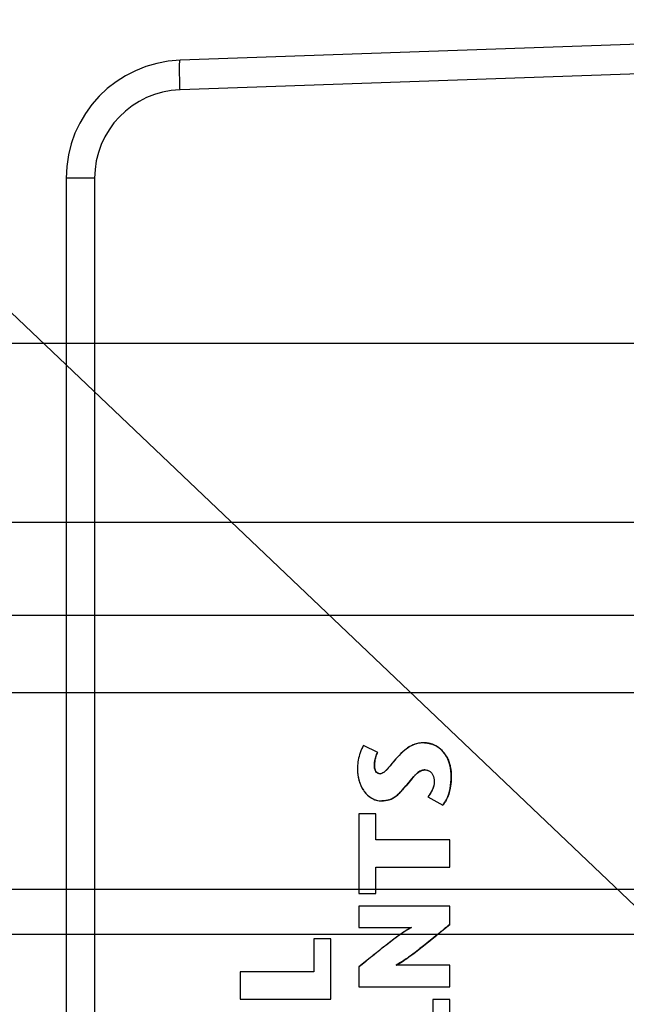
# Model space of a CAD drawing. Header units: inches. Extents: x 0 to 34, y 0 to 22.
# Tile 27 of 59: x 4.7 to 6.4, y 12.3 to 15. Entities that reach past the tile are written whole.
import ezdxf

# ---------------------------------------------------------------- set-up
doc = ezdxf.new("R2010")
doc.units = ezdxf.units.IN
doc.header["$LTSCALE"] = 1.87
doc.header["$MEASUREMENT"] = 0
doc.layers.get('0').update_dxf_attribs({"linetype": 'CONTINUOUS'})
doc.layers.add('DETAIL', color=7, linetype='CONTINUOUS')
doc.layers.add('DIMENSIONS', color=7, linetype='CONTINUOUS')
doc.styles.get("Standard").update_dxf_attribs({"font": 'txt', "width": 0.8})
doc.dimstyles.new('DIMSTYLE_1', dxfattribs={"dimtxt": 0.125, "dimasz": 0.18, "dimexe": 0.125, "dimexo": 0.0625, "dimgap": 0.03125, "dimtad": 0, "dimtih": 1, "dimtoh": 1, "dimlfac": 0.5, "dimzin": 4, "dimdsep": 46, "dimtxsty": 'STANDARD', "dimblk": '_FILLED', "dimblk1": '_FILLED', "dimblk2": '_FILLED', "dimcen": 0.09, "dimadec": 0, "dimazin": 0, "dimtp": 0.01, "dimtm": 0.01, "dimtfac": 1, "dimtofl": 0, "dimtmove": 0, "dimatfit": 3, "dimldrblk": '_FILLED', "dimfxl": 1, "dimtolj": 1, "dimtzin": 4, "dimarcsym": 0})
doc.dimstyles.new('DIMSTYLE_2', dxfattribs={"dimtxt": 0.125, "dimasz": 0.18, "dimexe": 0.125, "dimexo": 0.0625, "dimgap": 0.03125, "dimtad": 0, "dimtih": 1, "dimtoh": 1, "dimlfac": 0.5, "dimzin": 4, "dimdsep": 46, "dimtxsty": 'STANDARD', "dimblk": '_FILLED', "dimblk1": '_FILLED', "dimblk2": '_FILLED', "dimcen": 0.09, "dimadec": 0, "dimazin": 0, "dimtp": 0.001, "dimtm": 0.001, "dimtfac": 1, "dimtofl": 0, "dimtmove": 0, "dimatfit": 3, "dimldrblk": '_FILLED', "dimfxl": 1, "dimtolj": 1, "dimtzin": 4, "dimarcsym": 0})
doc.dimstyles.get("Standard").update_dxf_attribs({"dimtxt": 0.125, "dimasz": 0.18, "dimexe": 0.125, "dimexo": 0.0625, "dimgap": 0.09, "dimtad": 0, "dimtih": 1, "dimtoh": 1, "dimdec": 3, "dimzin": 4, "dimdsep": 46, "dimtxsty": 'STANDARD', "dimblk": '_FILLED', "dimblk1": '_FILLED', "dimblk2": '_FILLED', "dimcen": 0.09, "dimadec": 0, "dimazin": 0, "dimtol": 1, "dimtp": 0.01, "dimtm": 0.01, "dimtfac": 1, "dimtdec": 3, "dimtofl": 0, "dimtmove": 0, "dimatfit": 3, "dimldrblk": '_FILLED', "dimfxl": 1, "dimtolj": 1, "dimtzin": 4, "dimarcsym": 0})

# ---------------------------------------------------------------- blocks, each defined once
blk = doc.blocks.new('*D18')
at = {"layer": 'DIMENSIONS', "color": 2, "linetype": 'CONTINUOUS'}
blk.add_line((7.4418, 11.8375), (7.4418, 15.6145), dxfattribs=at)
at = {"layer": 'DIMENSIONS', "color": 2, "linetype": 'CONTINUOUS', "insert": (7.3793, 15.677), "char_height": 0.125, "width": 1.125, "attachment_point": 1, "rotation": 90, "line_spacing_factor": 0.9}
blk.add_mtext('1.29{\\Ftxt.shx;\\W1.000000;\\H0.125000; }[32.7]', dxfattribs=at)
blk = doc.blocks.new('_FILLED')
at = {"color": 0, "linetype": 'BYBLOCK'}
blk.add_solid([(0, 0), (-1, 0.174), (-1, -0.174)], dxfattribs=at)
blk = doc.blocks.new('*D19')
at = {"layer": 'DIMENSIONS', "color": 2, "linetype": 'CONTINUOUS'}
for p, q in [((7.8922, 15.4746), (7.8922, 15.6145)), ((8.0667, 15.3109), (7.8922, 15.4746)), ((8.0667, 13.5677), (8.0667, 15.3109))]:
    blk.add_line(p, q, dxfattribs=at)
at = {"layer": 'DIMENSIONS', "color": 2, "linetype": 'CONTINUOUS', "insert": (7.8297, 15.677), "char_height": 0.125, "width": 1.125, "attachment_point": 1, "rotation": 90, "line_spacing_factor": 0.9}
blk.add_mtext('1.60{\\Ftxt.shx;\\W1.000000;\\H0.125000; }[40.7]', dxfattribs=at)
blk = doc.blocks.new('*D20')
at = {"layer": 'DIMENSIONS', "color": 2, "linetype": 'CONTINUOUS'}
for p, q in [((8.4731, 15.4513), (8.4731, 15.6145)), ((8.2518, 15.2836), (8.4731, 15.4513)), ((8.2518, 14.2937), (8.2518, 15.2836))]:
    blk.add_line(p, q, dxfattribs=at)
at = {"layer": 'DIMENSIONS', "color": 2, "linetype": 'CONTINUOUS', "insert": (8.4106, 15.677), "char_height": 0.125, "width": 0.925, "attachment_point": 1, "rotation": 90, "line_spacing_factor": 0.9}
blk.add_mtext('1.69{\\Ftxt.shx;\\W1.000000;\\H0.125000; }[43]', dxfattribs=at)
blk = doc.blocks.new('*D21')
at = {"layer": 'DIMENSIONS', "color": 2, "linetype": 'CONTINUOUS'}
blk.add_line((8.1998, 11.7255), (8.1998, 15.6145), dxfattribs=at)
at = {"layer": 'DIMENSIONS', "color": 2, "linetype": 'CONTINUOUS', "insert": (8.1373, 15.677), "char_height": 0.125, "width": 1.125, "attachment_point": 1, "rotation": 90, "line_spacing_factor": 0.9}
blk.add_mtext('1.67{\\Ftxt.shx;\\W1.000000;\\H0.125000; }[42.3]', dxfattribs=at)
blk = doc.blocks.new('*D22')
at = {"layer": 'DIMENSIONS', "color": 6, "linetype": 'CONTINUOUS'}
blk.add_line((9.5876, 11.3719), (9.5876, 15.6145), dxfattribs=at)
at = {"layer": 'DIMENSIONS', "color": 6, "linetype": 'CONTINUOUS', "insert": (9.5251, 15.677), "char_height": 0.125, "width": 0.925, "attachment_point": 1, "rotation": 90, "line_spacing_factor": 0.9}
blk.add_mtext('2.36{\\Ftxt.shx;\\W1.000000;\\H0.125000; }[60]', dxfattribs=at)
blk = doc.blocks.new('*D23')
at = {"layer": 'DIMENSIONS', "color": 2, "linetype": 'CONTINUOUS'}
blk.add_line((9.8252, 13.8155), (9.8252, 15.6145), dxfattribs=at)
at = {"layer": 'DIMENSIONS', "color": 2, "linetype": 'CONTINUOUS', "insert": (9.7627, 15.677), "char_height": 0.125, "width": 0.925, "attachment_point": 1, "rotation": 90, "line_spacing_factor": 0.9}
blk.add_mtext('2.48{\\Ftxt.shx;\\W1.000000;\\H0.125000; }[63]', dxfattribs=at)
blk = doc.blocks.new('*D24')
at = {"layer": 'DIMENSIONS', "color": 2, "linetype": 'CONTINUOUS'}
blk.add_line((11.6509, 13.5485), (11.6509, 15.6145), dxfattribs=at)
at = {"layer": 'DIMENSIONS', "color": 2, "linetype": 'CONTINUOUS', "insert": (11.5884, 15.677), "char_height": 0.125, "width": 1.125, "attachment_point": 1, "rotation": 90, "line_spacing_factor": 0.9}
blk.add_mtext('3.39{\\Ftxt.shx;\\W1.000000;\\H0.125000; }[86.2]', dxfattribs=at)
blk = doc.blocks.new('*D36')
at = {"layer": 'DIMENSIONS', "color": 2, "linetype": 'CONTINUOUS'}
for p, q in [((4.1664, 12.767), (4.0538, 12.767)), ((4.2753, 12.648), (4.1664, 12.767)), ((7.879, 12.648), (4.2753, 12.648))]:
    blk.add_line(p, q, dxfattribs=at)
at = {"layer": 'DIMENSIONS', "color": 2, "linetype": 'CONTINUOUS', "insert": (3.9913, 12.8295), "char_height": 0.125, "width": 1.125, "attachment_point": 3, "line_spacing_factor": 0.9}
blk.add_mtext('2.33{\\Ftxt.shx;\\W1.000000;\\H0.125000; }[59.2]', dxfattribs=at)
blk = doc.blocks.new('*D37')
at = {"layer": 'DIMENSIONS', "color": 2, "linetype": 'CONTINUOUS'}
blk.add_line((7.879, 13.38), (4.0538, 13.38), dxfattribs=at)
at = {"layer": 'DIMENSIONS', "color": 2, "linetype": 'CONTINUOUS', "insert": (3.9913, 13.4425), "char_height": 0.125, "width": 1.125, "attachment_point": 3, "line_spacing_factor": 0.9}
blk.add_mtext('2.70{\\Ftxt.shx;\\W1.000000;\\H0.125000; }[68.5]', dxfattribs=at)
blk = doc.blocks.new('*D39')
at = {"layer": 'DIMENSIONS', "color": 2, "linetype": 'CONTINUOUS'}
for p, q in [((10.8479, 13.361), (10.7504, 13.1732)), ((11.4633, 13.361), (10.8479, 13.361)), ((10.7504, 13.1732), (4.0538, 13.1732))]:
    blk.add_line(p, q, dxfattribs=at)
at = {"layer": 'DIMENSIONS', "color": 2, "linetype": 'CONTINUOUS', "insert": (3.9913, 13.2357), "char_height": 0.125, "width": 1.125, "attachment_point": 3, "line_spacing_factor": 0.9}
blk.add_mtext('2.69{\\Ftxt.shx;\\W1.000000;\\H0.125000; }[68.2]', dxfattribs=at)
blk = doc.blocks.new('*D40')
at = {"layer": 'DIMENSIONS', "color": 2, "linetype": 'CONTINUOUS'}
blk.add_line((9.6377, 13.628), (4.0538, 13.628), dxfattribs=at)
at = {"layer": 'DIMENSIONS', "color": 2, "linetype": 'CONTINUOUS', "insert": (3.9913, 13.6905), "char_height": 0.125, "width": 1.125, "attachment_point": 3, "line_spacing_factor": 0.9}
blk.add_mtext('2.82{\\Ftxt.shx;\\W1.000000;\\H0.125000; }[71.6]', dxfattribs=at)
blk = doc.blocks.new('*D41')
at = {"layer": 'DIMENSIONS', "color": 2, "linetype": 'CONTINUOUS'}
blk.add_line((9.6377, 12.528), (4.0538, 12.528), dxfattribs=at)
at = {"layer": 'DIMENSIONS', "color": 2, "linetype": 'CONTINUOUS', "insert": (3.9913, 12.5905), "char_height": 0.125, "width": 1.125, "attachment_point": 3, "line_spacing_factor": 0.9}
blk.add_mtext('2.27{\\Ftxt.shx;\\W1.000000;\\H0.125000; }[57.6]', dxfattribs=at)
blk = doc.blocks.new('*D43')
at = {"layer": 'DIMENSIONS', "color": 2, "linetype": 'CONTINUOUS'}
blk.add_line((8.0641, 14.106), (4.0538, 14.106), dxfattribs=at)
at = {"layer": 'DIMENSIONS', "color": 2, "linetype": 'CONTINUOUS', "insert": (3.9913, 14.1685), "char_height": 0.125, "width": 1.125, "attachment_point": 3, "line_spacing_factor": 0.9}
blk.add_mtext('3.06{\\Ftxt.shx;\\W1.000000;\\H0.125000; }[77.7]', dxfattribs=at)
blk = doc.blocks.new('*D53')
at = {"layer": 'DIMENSIONS', "color": 2, "linetype": 'CONTINUOUS'}
blk.add_line((9.5876, 11.3719), (9.5876, 15.6145), dxfattribs=at)
at = {"layer": 'DIMENSIONS', "color": 2, "linetype": 'CONTINUOUS', "insert": (9.5251, 15.677), "char_height": 0.125, "width": 0.925, "attachment_point": 1, "rotation": 90, "line_spacing_factor": 0.9}
blk.add_mtext('2.36{\\Ftxt.shx;\\W1.000000;\\H0.125000; }[60]', dxfattribs=at)

msp = doc.modelspace()

# ---------------------------------------------------------------- linework, layer by layer
at = {"color": 7, "linetype": 'CONTINUOUS'}
for p, q in [((6.9965, 14.9263), (5.1693, 14.8624)), ((6.9965, 14.8476), (5.1693, 14.7838)), ((4.8653, 14.5477), (4.8653, 8.3683)), ((4.9413, 14.5477), (4.8653, 14.5477)), ((4.9413, 14.5477), (4.9413, 8.3683)), ((5.6973, 13.0143), (5.6592, 13.033)), ((5.6593, 13.033), (5.6592, 13.033)), ((5.6974, 13.0143), (5.6593, 13.033)), ((5.8222, 13.0399), (5.8221, 13.0399)), ((5.6974, 13.0143), (5.6973, 13.0143)), ((5.6884, 12.9787), (5.6883, 12.9787)), ((5.6893, 12.9703), (5.6901, 12.9677)), ((5.6901, 12.9677), (5.6915, 12.9646)), ((5.8229, 12.9676), (5.8228, 12.9676)), ((5.7032, 12.9572), (5.7031, 12.9572)), ((5.7891, 12.9449), (5.7728, 12.9251)), ((5.8005, 12.957), (5.7951, 12.9517)), ((5.8934, 12.9496), (5.8933, 12.9496)), ((5.7728, 12.9251), (5.7726, 12.9251)), ((5.7081, 12.8849), (5.708, 12.8849)), ((5.7542, 12.9048), (5.7487, 12.8998)), ((5.8311, 12.8957), (5.8712, 12.8735)), ((5.8713, 12.8735), (5.8712, 12.8735)), ((5.6471, 12.8506), (5.6471, 12.6379)), ((5.6925, 12.8506), (5.6471, 12.8506)), ((5.6924, 12.7808), (5.6924, 12.8506)), ((5.6925, 12.7808), (5.6925, 12.8506)), ((5.8893, 12.7808), (5.6924, 12.7808)), ((5.8892, 12.7078), (5.8892, 12.7808)), ((5.8893, 12.7078), (5.8893, 12.7808)), ((5.6924, 12.6379), (5.6924, 12.7078)), ((5.6924, 12.7078), (5.8893, 12.7078)), ((5.6925, 12.6379), (5.6925, 12.7078)), ((5.6471, 12.6379), (5.6925, 12.6379)), ((5.6471, 12.604), (5.6471, 12.5466)), ((5.8893, 12.604), (5.6471, 12.604)), ((5.8892, 12.5552), (5.8892, 12.604)), ((5.8893, 12.5552), (5.8893, 12.604)), ((5.6471, 12.5466), (5.7869, 12.5466)), ((5.8893, 12.5552), (5.8892, 12.5552)), ((5.5269, 12.5168), (5.5269, 12.4282)), ((5.5723, 12.5168), (5.5269, 12.5168)), ((5.5722, 12.3552), (5.5722, 12.5168)), ((5.5723, 12.3552), (5.5723, 12.5168)), ((5.6471, 12.4414), (5.6471, 12.3884)), ((5.758, 12.4529), (5.7464, 12.4459)), ((5.8893, 12.4459), (5.7464, 12.4459)), ((5.8892, 12.3884), (5.8892, 12.4459)), ((5.8893, 12.3884), (5.8893, 12.4459)), ((5.3302, 12.4282), (5.3302, 12.3552)), ((5.5269, 12.4282), (5.3302, 12.4282)), ((5.6471, 12.3884), (5.8893, 12.3884)), ((5.3302, 12.3552), (5.5723, 12.3552)), ((5.8439, 12.3545), (5.8439, 12.2656)), ((5.8893, 12.3545), (5.8439, 12.3545)), ((5.8892, 12.1926), (5.8892, 12.3545)), ((5.8893, 12.1926), (5.8893, 12.3545))]:
    msp.add_line(p, q, dxfattribs=at)
for centre, radius, start, end in [((5.1803, 14.5477), 0.315, 92, 180), ((5.1775, 14.5477), 0.2362, 92.0005, 179.9995), ((5.8179, 12.9687), 0.0717, 69.7829, 70.8039), ((5.8176, 12.9678), 0.0726, 61.4237, 69.7759), ((5.8176, 12.9679), 0.0725, 52.7081, 61.4366), ((5.8179, 12.9682), 0.0721, 42.5245, 52.6952), ((5.8165, 12.9669), 0.074, 33.6789, 42.5248), ((5.8229, 12.9437), 0.0239, 89.9993, 93.6153), ((5.9513, 12.8089), 0.2116, 138.7013, 140.0295), ((5.9009, 12.8532), 0.1445, 137.0174, 138.6964), ((5.8475, 12.9056), 0.0697, 130.8796, 132.4405), ((5.7502, 12.9455), 0.143, 348.6883, 349.2549), ((5.7118, 12.9385), 0.0532, 285.9038, 289.4996), ((5.7118, 12.9381), 0.0529, 289.5329, 297.0277), ((5.64, 13.0215), 0.1633, 314.3426, 316.2387), ((5.7946, 12.9314), 0.0963, 331.8011, 337.2424)]:
    msp.add_arc(centre, radius, start, end, dxfattribs=at)
for points, knots in [([(5.1693, 14.7838), (5.1691, 14.7889), (5.1688, 14.7989), (5.1685, 14.8134), (5.1682, 14.8269), (5.1681, 14.8386), (5.1682, 14.8472), (5.1683, 14.8529), (5.1684, 14.8562), (5.1686, 14.8588), (5.1688, 14.8607), (5.169, 14.8617), (5.1691, 14.8624), (5.1693, 14.8624)], [0, 0, 0, 0, 0.194311, 0.381918, 0.554511, 0.705679, 0.829766, 0.880213, 0.922221, 0.955324, 0.979311, 0.994089, 1, 1, 1, 1]), ([(5.6521, 13.0182), (5.6508, 13.0149), (5.6455, 12.9993), (5.643, 12.9827), (5.643, 12.9697)], [0, 0, 0, 0, 0.209899, 1, 1, 1, 1]), ([(5.6592, 13.033), (5.6587, 13.0322), (5.6559, 13.0274), (5.6537, 13.0223), (5.6521, 13.0182)], [0, 0, 0, 0, 0.185649, 1, 1, 1, 1]), ([(5.8221, 13.0399), (5.8161, 13.0399), (5.804, 13.0391), (5.7858, 13.0325), (5.7674, 13.0195), (5.7558, 13.0079), (5.7495, 13.0012)], [0, 0, 0, 0, 0.211374, 0.423088, 0.673531, 1, 1, 1, 1]), ([(5.8221, 13.0399), (5.815, 13.0399), (5.8007, 13.0387), (5.781, 13.0297), (5.7642, 13.0165), (5.7543, 13.0064), (5.7495, 13.0012)], [0, 0, 0, 0, 0.249904, 0.499619, 0.749824, 1, 1, 1, 1]), ([(5.8933, 12.9496), (5.8933, 12.9648), (5.8896, 12.9919), (5.8688, 13.0223), (5.8449, 13.0364), (5.8289, 13.0399), (5.8221, 13.0399)], [0, 0, 0, 0, 0.357603, 0.623377, 0.838424, 1, 1, 1, 1]), ([(5.8933, 12.9496), (5.8933, 12.9706), (5.8851, 13.0146), (5.8427, 13.0399), (5.8221, 13.0399)], [0, 0, 0, 0, 0.504533, 1, 1, 1, 1]), ([(5.8222, 13.0399), (5.8236, 13.0399), (5.8301, 13.0396), (5.8366, 13.0381), (5.8415, 13.0364)], [0, 0, 0, 0, 0.211518, 1, 1, 1, 1]), ([(5.6883, 12.9787), (5.6883, 12.982), (5.6889, 12.9943), (5.6926, 13.0066), (5.6973, 13.0143)], [0, 0, 0, 0, 0.268192, 1, 1, 1, 1]), ([(5.6883, 12.9787), (5.6883, 12.9879), (5.6902, 13.0005), (5.6956, 13.0117), (5.6973, 13.0143)], [0, 0, 0, 0, 0.749111, 1, 1, 1, 1]), ([(5.6894, 12.992), (5.6893, 12.9909), (5.6886, 12.9865), (5.6884, 12.982), (5.6884, 12.9787)], [0, 0, 0, 0, 0.244765, 1, 1, 1, 1]), ([(5.6925, 13.004), (5.6921, 13.003), (5.6909, 12.9991), (5.6899, 12.9951), (5.6894, 12.992)], [0, 0, 0, 0, 0.2444, 1, 1, 1, 1]), ([(5.6974, 13.0143), (5.6969, 13.0135), (5.695, 13.0102), (5.6934, 13.0067), (5.6925, 13.004)], [0, 0, 0, 0, 0.244741, 1, 1, 1, 1]), ([(5.7495, 13.0012), (5.7444, 12.9957), (5.7357, 12.9855), (5.7257, 12.973), (5.7183, 12.9651), (5.7122, 12.9597), (5.7066, 12.9572), (5.7031, 12.9572)], [0, 0, 0, 0, 0.341676, 0.622921, 0.738963, 0.838627, 1, 1, 1, 1]), ([(5.7495, 13.0012), (5.7458, 12.9972), (5.7387, 12.989), (5.7301, 12.9785), (5.7231, 12.9702), (5.7175, 12.9643), (5.7112, 12.9591), (5.7058, 12.9572), (5.7031, 12.9572)], [0, 0, 0, 0, 0.250064, 0.500158, 0.62518, 0.750248, 0.875381, 1, 1, 1, 1]), ([(5.878, 13.008), (5.8788, 13.0069), (5.8817, 13.0022), (5.8842, 12.9972), (5.8858, 12.9933)], [0, 0, 0, 0, 0.238951, 1, 1, 1, 1]), ([(5.8858, 12.9933), (5.8861, 12.9925), (5.8873, 12.9893), (5.8884, 12.986), (5.8891, 12.9835)], [0, 0, 0, 0, 0.242683, 1, 1, 1, 1]), ([(5.643, 12.9697), (5.643, 12.9588), (5.6459, 12.9376), (5.6589, 12.9098), (5.6768, 12.893), (5.6941, 12.8861), (5.7033, 12.8849), (5.708, 12.8849)], [0, 0, 0, 0, 0.278177, 0.532871, 0.766472, 0.881271, 1, 1, 1, 1]), ([(5.643, 12.9697), (5.643, 12.9599), (5.6454, 12.94), (5.6571, 12.9125), (5.6749, 12.8942), (5.6931, 12.8862), (5.703, 12.8849), (5.708, 12.8849)], [0, 0, 0, 0, 0.250304, 0.500335, 0.749487, 0.874767, 1, 1, 1, 1]), ([(5.7031, 12.9572), (5.7012, 12.9572), (5.6971, 12.9582), (5.6921, 12.9627), (5.6889, 12.9699), (5.6883, 12.9756), (5.6883, 12.9787)], [0, 0, 0, 0, 0.201577, 0.416953, 0.674606, 1, 1, 1, 1]), ([(5.6963, 12.9593), (5.6932, 12.9612), (5.689, 12.9678), (5.6883, 12.9751), (5.6883, 12.9787)], [0, 0, 0, 0, 0.497868, 1, 1, 1, 1]), ([(5.6884, 12.9787), (5.6884, 12.9779), (5.6884, 12.9751), (5.6888, 12.9723), (5.6893, 12.9703)], [0, 0, 0, 0, 0.270684, 1, 1, 1, 1]), ([(5.6915, 12.9646), (5.6918, 12.9642), (5.6926, 12.9628), (5.6937, 12.9616), (5.6945, 12.9607)], [0, 0, 0, 0, 0.262951, 1, 1, 1, 1]), ([(5.7726, 12.9251), (5.7768, 12.9298), (5.7845, 12.9396), (5.7959, 12.9532), (5.808, 12.9642), (5.8181, 12.9676), (5.8228, 12.9676)], [0, 0, 0, 0, 0.281866, 0.551182, 0.789097, 1, 1, 1, 1]), ([(5.7726, 12.9251), (5.7763, 12.9293), (5.7834, 12.9381), (5.7923, 12.949), (5.8002, 12.9571), (5.8088, 12.9643), (5.8172, 12.9676), (5.8228, 12.9676)], [0, 0, 0, 0, 0.250315, 0.500619, 0.626008, 0.751523, 1, 1, 1, 1]), ([(5.8228, 12.9676), (5.8238, 12.9676), (5.8274, 12.9675), (5.831, 12.9665), (5.8333, 12.9654)], [0, 0, 0, 0, 0.271175, 1, 1, 1, 1]), ([(5.8333, 12.9654), (5.8358, 12.9642), (5.8404, 12.9609), (5.8464, 12.9514), (5.848, 12.9428), (5.848, 12.9372)], [0, 0, 0, 0, 0.247434, 0.493989, 1, 1, 1, 1]), ([(5.8891, 12.9835), (5.8898, 12.981), (5.8925, 12.9699), (5.8934, 12.9584), (5.8934, 12.9496)], [0, 0, 0, 0, 0.22713, 1, 1, 1, 1]), ([(5.848, 12.9372), (5.848, 12.9292), (5.844, 12.9139), (5.8354, 12.9013), (5.8311, 12.8957)], [0, 0, 0, 0, 0.527645, 1, 1, 1, 1]), ([(5.848, 12.9372), (5.848, 12.9296), (5.8443, 12.9143), (5.8357, 12.9017), (5.8311, 12.8957)], [0, 0, 0, 0, 0.499246, 1, 1, 1, 1]), ([(5.8712, 12.8735), (5.8751, 12.8784), (5.8837, 12.8925), (5.8916, 12.9185), (5.8933, 12.9391), (5.8933, 12.9496)], [0, 0, 0, 0, 0.235187, 0.608076, 1, 1, 1, 1]), ([(5.8934, 12.9496), (5.8934, 12.947), (5.8932, 12.9367), (5.8921, 12.9264), (5.8907, 12.9188)], [0, 0, 0, 0, 0.252223, 1, 1, 1, 1]), ([(5.708, 12.8849), (5.7145, 12.8849), (5.7272, 12.8863), (5.7441, 12.8951), (5.7585, 12.9088), (5.7676, 12.9193), (5.7726, 12.9251)], [0, 0, 0, 0, 0.249537, 0.471213, 0.71172, 1, 1, 1, 1]), ([(5.708, 12.8849), (5.7146, 12.8849), (5.7246, 12.8861), (5.7368, 12.8913), (5.7479, 12.8986), (5.7598, 12.9101), (5.7683, 12.9201), (5.7726, 12.9251)], [0, 0, 0, 0, 0.250286, 0.374959, 0.500202, 0.750531, 1, 1, 1, 1]), ([(5.7728, 12.9251), (5.7715, 12.9236), (5.7666, 12.918), (5.7617, 12.9125), (5.758, 12.9086)], [0, 0, 0, 0, 0.268643, 1, 1, 1, 1]), ([(5.8904, 12.9175), (5.89, 12.9154), (5.8882, 12.9075), (5.8857, 12.8998), (5.8834, 12.8942)], [0, 0, 0, 0, 0.254945, 1, 1, 1, 1]), ([(5.7263, 12.8873), (5.725, 12.8869), (5.719, 12.8854), (5.7128, 12.8849), (5.7081, 12.8849)], [0, 0, 0, 0, 0.232258, 1, 1, 1, 1]), ([(5.7487, 12.8998), (5.7477, 12.8989), (5.7437, 12.8956), (5.7393, 12.8928), (5.7359, 12.891)], [0, 0, 0, 0, 0.257589, 1, 1, 1, 1]), ([(5.7869, 12.5466), (5.774, 12.5398), (5.7499, 12.523), (5.7151, 12.4965), (5.681, 12.4691), (5.6584, 12.4506), (5.6471, 12.4414)], [0, 0, 0, 0, 0.249982, 0.50006, 0.749974, 1, 1, 1, 1]), ([(5.7869, 12.5464), (5.7823, 12.5441), (5.7723, 12.5381), (5.7502, 12.5232), (5.72, 12.5003), (5.6835, 12.4711), (5.659, 12.451), (5.6471, 12.4414)], [0, 0, 0, 0, 0.089547, 0.198798, 0.457696, 0.737975, 1, 1, 1, 1]), ([(5.7463, 12.4459), (5.7577, 12.4525), (5.7814, 12.4685), (5.8169, 12.4957), (5.8532, 12.5253), (5.8774, 12.5454), (5.8892, 12.5552)], [0, 0, 0, 0, 0.219141, 0.475827, 0.744776, 1, 1, 1, 1]), ([(5.7464, 12.4459), (5.7593, 12.4534), (5.7841, 12.4705), (5.8197, 12.498), (5.8546, 12.5264), (5.8776, 12.5456), (5.8892, 12.5552)], [0, 0, 0, 0, 0.24998, 0.500037, 0.749996, 1, 1, 1, 1]), ([(5.8893, 12.5552), (5.8815, 12.5487), (5.849, 12.5218), (5.8164, 12.4949), (5.7906, 12.4757)], [0, 0, 0, 0, 0.239804, 1, 1, 1, 1]), ([(5.7906, 12.4757), (5.7878, 12.4736), (5.7771, 12.4658), (5.7662, 12.4582), (5.758, 12.4529)], [0, 0, 0, 0, 0.264914, 1, 1, 1, 1])]:
    msp.add_open_spline(points, degree=3, knots=knots, dxfattribs=at)
for points in [[(5.6592, 13.033), (5.6563, 13.0284), (5.654, 13.0233), (5.6521, 13.0182)], [(5.8073, 12.9625), (5.8054, 12.9612), (5.8036, 12.9598), (5.8019, 12.9583)], [(5.8122, 12.9652), (5.8105, 12.9644), (5.8089, 12.9635), (5.8073, 12.9625)], [(5.8214, 12.9676), (5.8182, 12.9674), (5.8151, 12.9665), (5.8122, 12.9652)], [(5.8228, 12.9676), (5.8264, 12.9676), (5.8301, 12.9669), (5.8333, 12.9654)], [(5.6945, 12.9607), (5.6953, 12.96), (5.6962, 12.9593), (5.6972, 12.9588)], [(5.7031, 12.9572), (5.7007, 12.9572), (5.6983, 12.958), (5.6963, 12.9593)], [(5.6972, 12.9588), (5.699, 12.9578), (5.7012, 12.9572), (5.7032, 12.9572)], [(5.8795, 12.8859), (5.8771, 12.8816), (5.8744, 12.8774), (5.8713, 12.8735)]]:
    msp.add_open_spline(points, degree=3, dxfattribs=at)

# ---------------------------------------------------------------- dimensions: what is measured, and where the dimension line sits
at = {"layer": 'DIMENSIONS', "color": 2, "linetype": 'CONTINUOUS'}
for feature_location, offset, dtype, origin, dimstyle, picture, middle in [((7.4418, 11.8375), (0, 3.777), 1, (4.8653, 11.775), 'DIMSTYLE_1', '*D18', (7.4418, 16.2395)), ((8.0667, 13.5677), (-0.1746, 2.0468), 0, (4.8653, 13.5052), 'DIMSTYLE_1', '*D19', (7.8922, 16.2395)), ((8.1998, 11.7255), (0, 3.889), 1, (4.8653, 11.663), 'DIMSTYLE_1', '*D21', (8.1998, 16.2395)), ((11.6509, 13.5485), (0, 2.0659), 1, (4.8653, 13.486), 'DIMSTYLE_1', '*D24', (11.6509, 16.2395)), ((8.2518, 14.2937), (0.2214, 1.3208), 0, (4.8653, 14.2312), 'DIMSTYLE_1', '*D20', (8.4731, 16.1395)), ((9.8252, 13.8155), (0, 1.799), 1, (4.8653, 13.753), 'DIMSTYLE_1', '*D23', (9.8252, 16.1395)), ((9.5876, 11.3719), (0, 4.2426), 1, (4.8653, 11.3094), 'DIMSTYLE_2', '*D53', (9.5876, 16.1395)), ((8.0641, 14.106), (-4.0103, 0), 0, (8.1266, 7.9897), 'DIMSTYLE_1', '*D43', (3.4288, 14.106)), ((9.6377, 13.628), (-5.5838, 0), 0, (9.7002, 7.9897), 'DIMSTYLE_1', '*D40', (3.4288, 13.628)), ((7.879, 13.38), (-3.8252, 0), 0, (7.9415, 7.9897), 'DIMSTYLE_1', '*D37', (3.4288, 13.38)), ((11.4633, 13.361), (-7.4095, -0.1877), 0, (11.5258, 7.9897), 'DIMSTYLE_1', '*D39', (3.4288, 13.1732)), ((7.879, 12.648), (-3.8252, 0.1191), 0, (7.9415, 7.9897), 'DIMSTYLE_1', '*D36', (3.4288, 12.767)), ((9.6377, 12.528), (-5.5838, 0), 0, (9.7002, 7.9897), 'DIMSTYLE_1', '*D41', (3.4288, 12.528))]:
    dim = msp.add_ordinate_dim(feature_location=feature_location, offset=offset, dtype=dtype, origin=origin, dimstyle=dimstyle, dxfattribs=at)
    dim.commit()
    dim.dimension.update_dxf_attribs({"geometry": picture, "text_midpoint": middle})
at = {"layer": 'DIMENSIONS', "color": 6, "linetype": 'CONTINUOUS'}
dim = msp.add_ordinate_dim(feature_location=(9.5876, 11.3719), offset=(0, 4.2426), dtype=1, origin=(4.8653, 11.3094), dimstyle='DIMSTYLE_1', dxfattribs=at)
dim.commit()
dim.dimension.update_dxf_attribs({"geometry": '*D22', "text_midpoint": (9.5876, 16.1395)})

# ---------------------------------------------------------------- leaders
at = {"layer": 'DETAIL', "color": 2, "linetype": 'CONTINUOUS'}
msp.add_leader([(7.3962, 11.6403), (4.1678, 14.7129), (3.9878, 14.7129)], dimstyle='STANDARD', override={"dimtad": 0}, dxfattribs=at)

doc.saveas('drawing.dxf')
